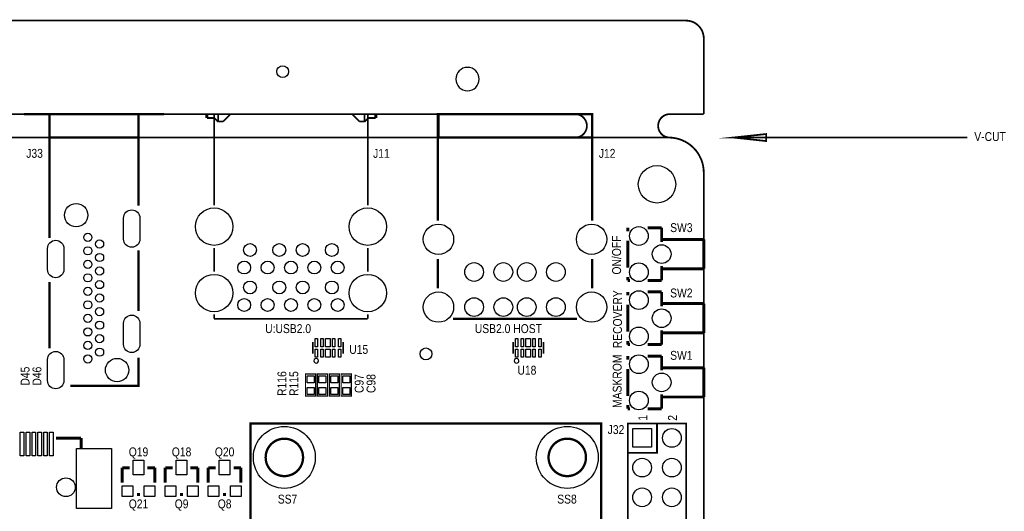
# Model space of a CAD drawing. Extents: x 0 to 176, y -10 to 100.
# Tile 15 of 15: x 91 to 176, y 58 to 100. Entities that reach past the tile are written whole.
import ezdxf
from ezdxf.enums import TextEntityAlignment as Align

# ---------------------------------------------------------------- set-up
doc = ezdxf.new("R2010")
doc.units = 0
doc.layers.add('DXF', color=212, linetype='CONTINUOUS')

msp = doc.modelspace()

# ---------------------------------------------------------------- linework, layer by layer
at = {"layer": 'DXF'}
for points, const_width in [([(2.999994, 90.000099, 0.999992), (2.999994, 92.000095), (0, 92.000095), (0, 98.476079, -0.414214), (1.524, 100.000079), (148.476005, 100.000079, -0.414214), (150.000005, 98.476079), (150.000005, 92.000095)], 0.1524), ([(147.000011, 90.000099, -0.899993), (147.000011, 92.000095), (150.000005, 92.000095)], 0.1524), ([(2.999994, 0), (147.000011, 0, 0.41421), (150.000005, 2.999994), (150.000005, 87.000105, 0.414209), (147.000011, 90.000099), (2.999994, 90.000099, 0.414212), (0, 87.000105), (0, 2.999994, 0.414214), (2.999994, 0)], 0.1524), ([(115.724711, 62.648313, 1.000003), (112.524769, 62.648211, 0.999997), (115.724711, 62.648313)], 0.199898), ([(139.92479, 62.648313, 1.000003), (136.724898, 62.648211, 0.999997), (139.92479, 62.648313)], 0.199898)]:
    msp.add_lwpolyline(points, format="xyb", dxfattribs=dict(at, const_width=const_width))
for points in [[(130.793998, 94.996, 1), (128.794002, 94.996, 1)], [(0, 2.999994), (0, 87.000105, -0.414212), (2.999994, 90.000099), (147.000011, 90.000099, -0.414209), (150.000005, 87.000105), (150.000005, 2.999994, -0.41421), (147.000011, 0), (2.999994, 0, -0.414214)], [(101.769393, 83.114464), (101.769393, 81.314569, -1), (100.369395, 81.314569), (100.369395, 83.114464, -1)], [(95.269279, 80.514266), (95.269279, 78.714371, -1), (93.869281, 78.714371), (93.869281, 80.514266, -1)], [(101.769393, 74.114152), (101.769393, 72.314257, -1), (100.369395, 72.314257), (100.369395, 74.114152, -1)], [(95.269279, 71.014158), (95.269279, 69.214263, -1), (93.869281, 69.214263), (93.869281, 71.014158, -1)], [(117.055849, 70.909002, 1), (116.656151, 70.908998, 1)], [(134.187895, 70.908901, 1), (133.788197, 70.909099, 1)]]:
    msp.add_lwpolyline(points, format="xyb", close=True, dxfattribs=at)
msp.add_lwpolyline([(78.999994, 90.000099, 0.150012, 0.150012, -0.899993), (78.999994, 92.000095, 0.1524, 0.1524, 0), (139.000027, 92.000095, 0.150012, 0.150012, -0.999992), (139.000027, 90.000099, 0.150012, 0.150012, 0)], format="xyseb", dxfattribs=at)
for points, const_width in [([(103.843303, 92.000095), (91.843403, 92.000095)], 0.199898), ([(94.033289, 92.000095), (94.033289, 90.000099), (101.653289, 90.000099), (101.653289, 92.000095), (94.033289, 92.000095), (94.033289, 81.420995)], 0.199898), ([(101.653289, 92.000095), (101.653289, 84.164195)], 0.199898), ([(106.68889, 92.000095), (114.688899, 92.000095)], 0.150089), ([(107.495594, 92.000095), (107.495594, 91.669895)], 0.254), ([(108.471005, 92.000095), (107.495594, 92.000095)], 0.150089), ([(108.117894, 92.000095), (108.117894, 90.000099), (121.259905, 90.000099), (121.259905, 92.000095), (121.259905, 87.660709), (121.259905, 86.581005), (121.259905, 84.212405)], 0.150089), ([(108.117894, 84.212405), (108.117894, 87.281004), (108.117894, 88.160606), (108.117894, 92.000095)], 0.150089), ([(108.471005, 92.000095), (108.471005, 91.37269)], 0.150089), ([(109.519999, 92.000095), (108.892594, 91.37269)], 0.150089), ([(119.923789, 92.000095), (109.621599, 92.000095)], 0.150089), ([(122.688909, 92.000095), (114.688899, 92.000095)], 0.150089), ([(120.548705, 91.37269), (119.923789, 92.000095)], 0.150089), ([(120.972809, 92.000095), (120.972809, 91.37269)], 0.150089), ([(121.945705, 92.000095), (120.972809, 92.000095)], 0.150089), ([(121.945705, 92.000095), (121.945705, 91.669895)], 0.254), ([(127.255499, 82.900012), (127.255499, 92.000095), (140.455396, 92.000095), (140.455396, 82.900012)], 0.199898), ([(127.305587, 92.000095), (127.305587, 90.000099), (140.455396, 90.000099), (140.455396, 92.000095)], 0.199898), ([(108.138189, 91.669895), (107.495594, 91.669895)], 0.150089), ([(108.471005, 91.337105), (108.138189, 91.669895)], 0.150089), ([(108.892594, 91.37269), (108.471005, 91.37269)], 0.150089), ([(120.972809, 91.37269), (120.548705, 91.37269)], 0.150089), ([(121.305599, 91.669895), (120.972809, 91.337105)], 0.150089), ([(121.945705, 91.669895), (121.305599, 91.669895)], 0.150089), ([(172.540016, 90.000099), (152.540005, 90.000099), (155.339999, 90.300099), (155.339999, 89.7001), (152.540005, 90.000099)], 0.150012), ([(143.499789, 81.978805), (143.499789, 82.281801)], 0.254), ([(146.399809, 82.281801), (145.206009, 82.281801)], 0.254), ([(146.399809, 81.062805), (146.399809, 82.281801)], 0.254), ([(143.499789, 78.878709), (143.499789, 81.184801)], 0.254), ([(149.9997, 81.281803), (146.399809, 81.281803)], 0.254), ([(149.9997, 78.781707), (149.9997, 81.281803)], 0.254), ([(101.653289, 75.164188), (101.653289, 80.364101)], 0.199898), ([(108.117894, 80.549801), (108.117894, 78.53299)], 0.150089), ([(121.259905, 80.549801), (121.259905, 78.53299)], 0.150089), ([(127.255499, 77.100201), (127.255499, 79.599993)], 0.199898), ([(140.455396, 79.599993), (140.455396, 77.100201)], 0.199898), ([(146.399809, 77.781709), (146.399809, 79.000604)], 0.254), ([(149.9997, 78.781707), (146.399809, 78.781707)], 0.254), ([(94.033289, 71.974989), (94.033289, 77.653109)], 0.199898), ([(143.499789, 77.781709), (143.499789, 78.084705)], 0.254), ([(143.693388, 77.781709), (143.499789, 77.781709)], 0.254), ([(146.399809, 77.781709), (145.206009, 77.781709)], 0.254), ([(143.499789, 76.494589), (143.499789, 76.797687)], 0.254), ([(146.399809, 76.797687), (145.206009, 76.797687)], 0.254), ([(146.399809, 75.578691), (146.399809, 76.797687)], 0.254), ([(143.499789, 73.394595), (143.499789, 75.700611)], 0.254), ([(149.9997, 75.797689), (146.399809, 75.797689)], 0.254), ([(149.9997, 73.297491), (149.9997, 75.797689)], 0.254), ([(108.117894, 74.87031), (108.117894, 74.50709)], 0.150089), ([(121.259905, 74.50709), (108.117894, 74.50709)], 0.150089), ([(121.259905, 74.87031), (121.259905, 74.50709)], 0.150089), ([(139.155399, 74.500003), (128.555496, 74.500003)], 0.199898), ([(146.399809, 72.297493), (146.399809, 73.51649)], 0.254), ([(149.9997, 73.297491), (146.399809, 73.297491)], 0.254), ([(116.556053, 72.509101), (116.556053, 71.508899)], 0.150089), ([(119.155947, 72.509101), (119.155947, 71.508899)], 0.150089), ([(133.688099, 72.509101), (133.688099, 71.508899)], 0.150089), ([(136.287993, 72.509101), (136.287993, 71.508899)], 0.150089), ([(143.499789, 72.297493), (143.499789, 72.600591)], 0.254), ([(143.693388, 72.297493), (143.499789, 72.297493)], 0.254), ([(146.399809, 72.297493), (145.206009, 72.297493)], 0.254), ([(95.819493, 68.758791), (101.652603, 68.758791), (101.652603, 71.164196)], 0.199898), ([(143.499789, 71.010501), (143.499789, 71.313497)], 0.254), ([(146.399809, 71.313497), (145.206009, 71.313497)], 0.254), ([(146.399809, 70.094602), (146.399809, 71.313497)], 0.254), ([(143.499789, 67.910507), (143.499789, 70.216497)], 0.254), ([(149.9997, 70.313601), (146.399809, 70.313601)], 0.254), ([(149.9997, 67.813403), (149.9997, 70.313601)], 0.254), ([(116.801595, 69.7738), (116.801595, 67.8942), (115.937995, 67.8942), (115.937995, 69.7738), (116.801595, 69.7738)], 0.1016), ([(117.817595, 69.7738), (117.817595, 67.8942), (116.953995, 67.8942), (116.953995, 69.7738), (117.817595, 69.7738)], 0.1016), ([(118.833595, 69.7738), (118.833595, 67.8942), (117.969995, 67.8942), (117.969995, 69.7738), (118.833595, 69.7738)], 0.1016), ([(119.849595, 69.7738), (119.849595, 67.8942), (118.985995, 67.8942), (118.985995, 69.7738), (119.849595, 69.7738)], 0.1016), ([(146.399809, 66.813405), (146.399809, 68.032401)], 0.254), ([(149.9997, 67.813403), (146.399809, 67.813403)], 0.254), ([(143.499789, 66.813405), (143.499789, 67.116503)], 0.254), ([(143.693388, 66.813405), (143.499789, 66.813405)], 0.254), ([(146.399809, 66.813405), (145.206009, 66.813405)], 0.254), ([(111.224593, 19.199606), (111.224593, 65.548307), (141.224787, 65.548307), (141.224787, 19.199911), (141.224508, 19.199606), (141.224508, 12.899593)], 0.199898), ([(145.999987, 65.543405), (145.999987, 63.043308), (143.499789, 63.043308)], 0.150089), ([(148.500109, 65.543405), (148.500109, 42.763211), (143.499789, 42.763211), (143.499789, 65.543405), (148.500109, 65.543405)], 0.150089), ([(94.597195, 64.295299), (96.741005, 64.295299)], 0.254), ([(96.741005, 63.401397), (96.741005, 64.295299)], 0.254), ([(100.8888, 61.7601), (100.2538, 61.7601)], 0.254), ([(100.2538, 61.7601), (100.2538, 60.4901)], 0.254), ([(102.4128, 61.7601), (103.0478, 61.7601)], 0.254), ([(103.0478, 61.7601), (103.0478, 60.4901)], 0.254), ([(104.5718, 61.7601), (103.9368, 61.7601)], 0.254), ([(103.9368, 61.7601), (103.9368, 60.4901)], 0.254), ([(106.0958, 61.7601), (106.7308, 61.7601)], 0.254), ([(106.7308, 61.7601), (106.7308, 60.4901)], 0.254), ([(108.2548, 61.7601), (107.6198, 61.7601)], 0.254), ([(107.6198, 61.7601), (107.6198, 60.4901)], 0.254), ([(109.7788, 61.7601), (110.4138, 61.7601)], 0.254), ([(110.4138, 61.7601), (110.4138, 60.4901)], 0.254), ([(101.5238, 59.4741), (101.7778, 59.4741)], 0.254), ([(105.2068, 59.4741), (105.4608, 59.4741)], 0.254), ([(108.8898, 59.4741), (109.1438, 59.4741)], 0.254)]:
    msp.add_lwpolyline(points, dxfattribs=dict(at, const_width=const_width))
for points in [[(116.9559, 72.109089), (116.756002, 72.109089), (116.756002, 72.809087), (116.9559, 72.809087)], [(117.455798, 72.109089), (117.2559, 72.109089), (117.2559, 72.809087), (117.455798, 72.809087)], [(118.055949, 72.809087), (118.055949, 72.109089), (117.65595, 72.109089), (117.65595, 72.809087)], [(118.455999, 72.109089), (118.256101, 72.109089), (118.256101, 72.809087), (118.455999, 72.809087)], [(118.955896, 72.109089), (118.755998, 72.109089), (118.755998, 72.809087), (118.955896, 72.809087)], [(134.087946, 72.109089), (133.888048, 72.109089), (133.888048, 72.809087), (134.087946, 72.809087)], [(134.587844, 72.109089), (134.387946, 72.109089), (134.387946, 72.809087), (134.587844, 72.809087)], [(135.187995, 72.809087), (135.187995, 72.109089), (134.787996, 72.109089), (134.787996, 72.809087)], [(135.588045, 72.109089), (135.388147, 72.109089), (135.388147, 72.809087), (135.588045, 72.809087)], [(136.087942, 72.109089), (135.888044, 72.109089), (135.888044, 72.809087), (136.087942, 72.809087)], [(116.9559, 71.208913), (116.756002, 71.208913), (116.756002, 71.908911), (116.9559, 71.908911)], [(117.455798, 71.208913), (117.2559, 71.208913), (117.2559, 71.908911), (117.455798, 71.908911)], [(118.055949, 71.908911), (118.055949, 71.208913), (117.65595, 71.208913), (117.65595, 71.908911)], [(118.455999, 71.208913), (118.256101, 71.208913), (118.256101, 71.908911), (118.455999, 71.908911)], [(118.955896, 71.208913), (118.755998, 71.208913), (118.755998, 71.908911), (118.955896, 71.908911)], [(134.087946, 71.208913), (133.888048, 71.208913), (133.888048, 71.908911), (134.087946, 71.908911)], [(134.587844, 71.208913), (134.387946, 71.208913), (134.387946, 71.908911), (134.587844, 71.908911)], [(135.187995, 71.908911), (135.187995, 71.208913), (134.787996, 71.208913), (134.787996, 71.908911)], [(135.588045, 71.208913), (135.388147, 71.208913), (135.388147, 71.908911), (135.588045, 71.908911)], [(136.087942, 71.208913), (135.888044, 71.208913), (135.888044, 71.908911), (136.087942, 71.908911)], [(116.070101, 69.633592), (116.66949, 69.633592), (116.66949, 69.034203), (116.070101, 69.034203)], [(117.086101, 69.633592), (117.68549, 69.633592), (117.68549, 69.034203), (117.086101, 69.034203)], [(118.102101, 69.633592), (118.70149, 69.633592), (118.70149, 69.034203), (118.102101, 69.034203)], [(119.118101, 69.633592), (119.71749, 69.633592), (119.71749, 69.034203), (119.118101, 69.034203)], [(116.070101, 68.633797), (116.66949, 68.633797), (116.66949, 68.034408), (116.070101, 68.034408)], [(117.086101, 68.633797), (117.68549, 68.633797), (117.68549, 68.034408), (117.086101, 68.034408)], [(118.102101, 68.633797), (118.70149, 68.633797), (118.70149, 68.034408), (118.102101, 68.034408)], [(119.118101, 68.633797), (119.71749, 68.633797), (119.71749, 68.034408), (119.118101, 68.034408)], [(143.93004, 65.113256), (145.529935, 65.113256), (145.529935, 63.51336), (143.93004, 63.51336)], [(91.540965, 62.795404), (91.540965, 64.7954), (91.840964, 64.7954), (91.840964, 62.795404)], [(92.040786, 62.795404), (92.040786, 64.7954), (92.340786, 64.7954), (92.340786, 62.795404)], [(92.540988, 62.795404), (92.540988, 64.7954), (92.840988, 64.7954), (92.840988, 62.795404)], [(93.040784, 62.795201), (93.040784, 64.795197), (93.340784, 64.795197), (93.340784, 62.795201)], [(93.540986, 62.795404), (93.540986, 64.7954), (93.840986, 64.7954), (93.840986, 62.795404)], [(94.040782, 62.795201), (94.040782, 64.795197), (94.340782, 64.795197), (94.340782, 62.795201)], [(96.341082, 58.270445), (96.341082, 63.420549), (99.341076, 63.420549), (99.341076, 58.270445)], [(101.1936, 61.1505), (101.1936, 62.4205), (102.108, 62.4205), (102.108, 61.1505)], [(104.8766, 61.1505), (104.8766, 62.4205), (105.791, 62.4205), (105.791, 61.1505)], [(108.5596, 61.1505), (108.5596, 62.4205), (109.474, 62.4205), (109.474, 61.1505)], [(100.2411, 59.2963), (100.2411, 60.2107), (101.1555, 60.2107), (101.1555, 59.2963)], [(102.1461, 59.2963), (102.1461, 60.2107), (103.0605, 60.2107), (103.0605, 59.2963)], [(103.9241, 59.2963), (103.9241, 60.2107), (104.8385, 60.2107), (104.8385, 59.2963)], [(105.8291, 59.2963), (105.8291, 60.2107), (106.7435, 60.2107), (106.7435, 59.2963)], [(107.6071, 59.2963), (107.6071, 60.2107), (108.5215, 60.2107), (108.5215, 59.2963)], [(109.5121, 59.2963), (109.5121, 60.2107), (110.4265, 60.2107), (110.4265, 59.2963)]]:
    msp.add_lwpolyline(points, close=True, dxfattribs=at)
for centre, radius in [((113.980011, 95.635089), 0.508), ((145.999987, 86.000107), 1.599946), ((96.319391, 83.364121), 0.999503), ((108.117894, 82.38109), 1.6002), ((121.259905, 82.38109), 1.6002), ((127.305613, 81.300091), 1.299947), ((140.405409, 81.300091), 1.299947), ((97.319389, 81.464201), 0.349999), ((144.4498, 81.581498), 0.799948), ((98.319387, 80.89552), 0.349999), ((111.188805, 80.382085), 0.55005), ((113.688089, 80.382085), 0.55005), ((115.68971, 80.382085), 0.55005), ((118.188994, 80.382085), 0.55005), ((97.319389, 80.309212), 0.349999), ((98.319387, 79.739211), 0.349999), ((146.399606, 80.03159), 0.799948), ((97.319389, 79.154299), 0.349999), ((110.688399, 78.880995), 0.55005), ((112.689894, 78.880995), 0.55005), ((114.688899, 78.880995), 0.55005), ((116.687905, 78.880995), 0.55005), ((118.689399, 78.880995), 0.55005), ((130.355416, 78.499995), 0.799948), ((132.855513, 78.499995), 0.799948), ((134.855509, 78.499995), 0.799948), ((137.355605, 78.499995), 0.799948), ((144.4498, 78.481682), 0.799948), ((97.319389, 77.999311), 0.349999), ((98.319387, 78.583307), 0.349999), ((98.319387, 77.427303), 0.349999), ((108.117894, 76.701701), 1.6002), ((111.188805, 77.181685), 0.55005), ((113.688089, 77.181685), 0.55005), ((115.68971, 77.181685), 0.55005), ((118.188994, 77.181685), 0.55005), ((121.259905, 76.701701), 1.6002), ((97.319389, 76.844423), 0.349999), ((127.305613, 75.500001), 1.299947), ((140.405409, 75.500001), 1.299947), ((144.4498, 76.097409), 0.799948), ((97.319389, 75.689206), 0.349999), ((98.319387, 76.271399), 0.349999), ((110.688399, 75.680595), 0.55005), ((112.689894, 75.680595), 0.55005), ((114.688899, 75.680595), 0.55005), ((116.687905, 75.680595), 0.55005), ((118.689399, 75.680595), 0.55005), ((130.355416, 75.500001), 0.799948), ((132.855513, 75.500001), 0.799948), ((134.855509, 75.500001), 0.799948), ((137.355605, 75.500001), 0.799948), ((98.319387, 75.11542), 0.349999), ((146.399606, 74.547501), 0.799948), ((97.319389, 74.534319), 0.349999), ((98.319387, 73.959517), 0.349999), ((97.319389, 73.379101), 0.349999), ((144.4498, 72.997593), 0.799948), ((97.319389, 72.224417), 0.349999), ((98.319387, 72.803309), 0.349999), ((98.319387, 71.647304), 0.349999), ((126.238, 71.501), 0.508), ((97.319389, 71.069505), 0.349999), ((99.819485, 70.114211), 0.999503), ((144.4498, 70.613295), 0.799948), ((146.399606, 69.063387), 0.799948), ((144.4498, 67.513479), 0.799948), ((114.124689, 62.648313), 2.649995), ((138.324793, 62.648313), 2.649995), ((147.269987, 64.313308), 0.799948), ((144.729987, 61.773308), 0.799948), ((147.269987, 61.773308), 0.799948), ((95.440983, 60.095105), 0.799948), ((144.729987, 59.233308), 0.799948), ((147.269987, 59.233308), 0.799948)]:
    msp.add_circle(centre, radius, dxfattribs=at)

# ---------------------------------------------------------------- texts
at = {"layer": 'DXF', "width": 0.866667}
for s, p in [('V-CUT', (173.140014, 89.7001)), ('J33', (92.0496, 88.265)), ('U:USB2.0', (112.483595, 73.279)), ('USB2.0 HOST', (130.415995, 73.279)), ('SS7', (113.5634, 58.6994)), ('SS8', (137.4648, 58.6994))]:
    msp.add_text(s, height=0.762, dxfattribs=at).set_placement(p)
for s, p in [('J11', (122.428, 88.265)), ('J12', (141.732, 88.265)), ('SW3', (148.082, 81.915)), ('SW2', (148.082, 76.327)), ('U15', (120.485154, 71.501)), ('SW1', (148.082, 70.993)), ('U18', (134.874, 69.723)), ('J32', (142.494, 64.643)), ('Q19', (101.6508, 62.738)), ('Q18', (105.3338, 62.738)), ('Q20', (109.0168, 62.738)), ('Q21', (101.6508, 58.293)), ('Q9', (105.3338, 58.293)), ('Q8', (109.0168, 58.293))]:
    msp.add_text(s, height=0.762, dxfattribs=at).set_placement(p, align=Align.CENTER)
for s, p in [('ON/OFF', (142.9258, 78.2828)), ('RECOVERY', (143.002, 71.9836)), ('MASKROM', (142.9766, 66.8782)), ('1', (145.161, 65.786)), ('2', (147.701, 65.786))]:
    msp.add_text(s, height=0.762, rotation=90, dxfattribs=at).set_placement(p)
for s, p in [('D45', (92.329, 69.596)), ('D46', (93.345, 69.596)), ('R116', (114.3, 68.961)), ('R115', (115.316, 68.961)), ('C97', (120.904, 68.961)), ('C98', (121.92, 68.961))]:
    msp.add_text(s, height=0.762, rotation=90, dxfattribs=at).set_placement(p, align=Align.CENTER)

doc.saveas('drawing.dxf')
